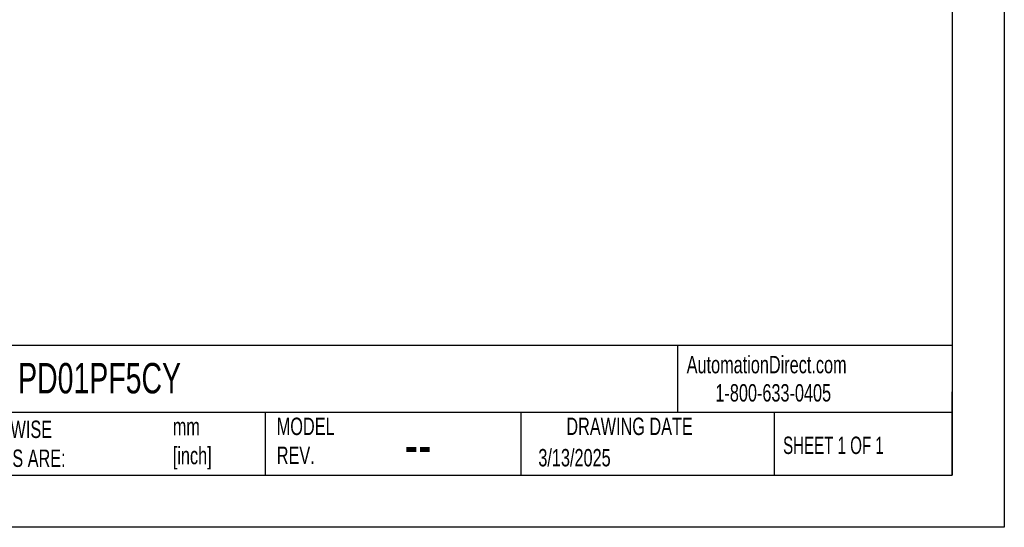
# Model space of a CAD drawing. Header units: millimetres. Extents: x 0 to 279, y 0 to 216.
# Tile 2 of 6: x 159 to 279, y 0 to 62. Entities that reach past the tile are written whole.
import ezdxf

# ---------------------------------------------------------------- set-up
doc = ezdxf.new("R2010")
doc.units = ezdxf.units.MM
doc.layers.add('TEXT', color=140, linetype='Continuous', lineweight=25)
doc.styles.add('SLDTEXTSTYLE0', font='TXT', dxfattribs={"width": 0.7})
doc.styles.add('SLDTEXTSTYLE1', font='TXT', dxfattribs={"width": 0.65})

msp = doc.modelspace()

# ---------------------------------------------------------------- linework, layer by layer
at = {"color": 7, "linetype": 'Continuous'}
for p, q in [((279.4, 215.9), (279.4, 0)), ((279.4, 0), (0, 0))]:
    msp.add_line(p, q, dxfattribs=at)
at = {"layer": 'TEXT'}
for p, q in [((273.05, 209.55), (273.05, 6.35)), ((273.05, 22.13), (6.35, 22.13)), ((239.58, 22.13), (239.58, 13.97)), ((273.05, 6.35), (273.05, 16.51)), ((273.05, 13.97), (6.35, 13.97)), ((189.3, 13.97), (189.3, 6.35)), ((220.47, 13.97), (220.47, 6.35)), ((251.35, 13.97), (251.35, 6.35)), ((6.35, 6.35), (273.05, 6.35))]:
    msp.add_line(p, q, dxfattribs=at)

# ---------------------------------------------------------------- texts
at = {"color": 179, "linetype": 'Continuous', "lineweight": 18, "char_height": 2.1167, "attachment_point": 1, "style": 'SLDTEXTSTYLE0'}
for s, insert in [('AutomationDirect.com', (240.69, 20.88)), ('1-800-633-0405', (244.19, 17.44))]:
    msp.add_mtext(s, dxfattribs=dict(at, insert=insert))
at = {"layer": 'TEXT'}
for s, insert, char_height, attachment_point, style in [('PD01PF5CY', (159.21, 20.02), 3.704, 1, 'SLDTEXTSTYLE0'), ('MODEL ^JREV.', (190.73, 13.36), 2.1167, 1, 'SLDTEXTSTYLE0'), ('DRAWING DATE', (233.73, 13.36), 2.1167, 2, 'SLDTEXTSTYLE0'), ('UNLESS OTHERWISE ^JSPECIFIED UNITS ARE:', (142.87, 13), 2.1167, 1, 'SLDTEXTSTYLE0'), ('mm^J[inch]', (178.06, 13.33), 2.117, 1, 'SLDTEXTSTYLE0'), ('SHEET 1 OF 1', (252.44, 11.05), 2.1167, 1, 'SLDTEXTSTYLE1'), ('--', (206.3, 12.73), 5.292, 1, 'SLDTEXTSTYLE0'), ('3/13/2025', (222.61, 9.54), 2.117, 1, 'SLDTEXTSTYLE0')]:
    msp.add_mtext(s, dxfattribs=dict(at, insert=insert, char_height=char_height, attachment_point=attachment_point, style=style))

doc.saveas('drawing.dxf')
